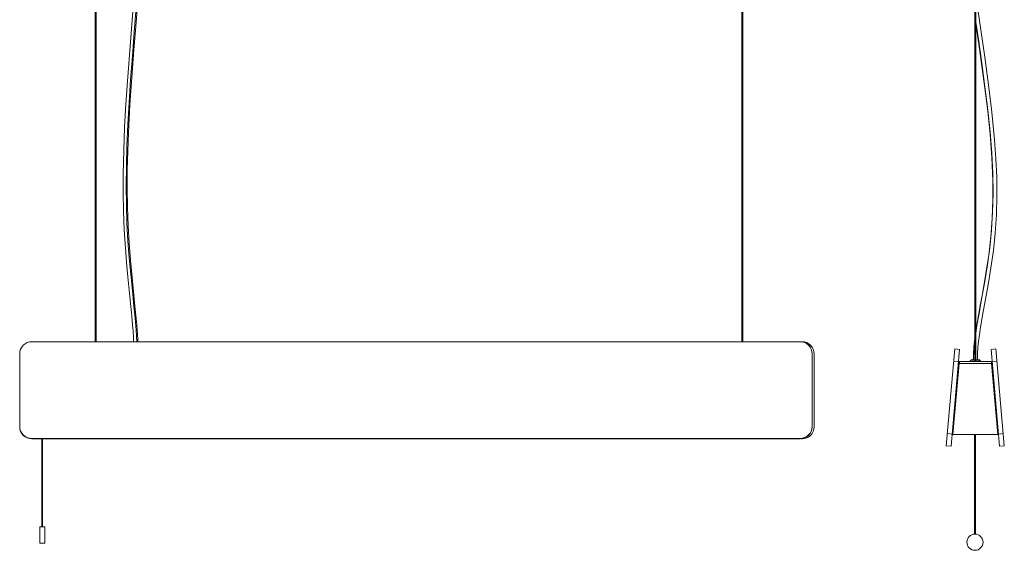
# Model space of a CAD drawing. Header units: millimetres. Extents: x -711 to 515, y -1332 to 40.
# Tile 1 of 3: x -707 to 511, y -1332 to -676. Entities that reach past the tile are written whole.
import ezdxf

# ---------------------------------------------------------------- set-up
doc = ezdxf.new("R2010")
doc.units = ezdxf.units.MM

msp = doc.modelspace()

# ---------------------------------------------------------------- linework, layer by layer
at = {"color": 7, "linetype": 'Continuous', "lineweight": 15}
for p, q in [((-613.8, -124.7), (-613.8, -1074.3)), ((-612.6, -1074.3), (-612.6, -124.7)), ((186.2, -124.7), (186.2, -1074.3)), ((187.4, -1074.3), (187.4, -124.7)), ((474.3, -133.6), (474.3, -1098.8)), ((475.5, -1098.8), (475.5, -133.6)), ((-692, -1074.3), (258, -1074.3)), ((-690.3, -1074.3), (-689.4, -1074.3)), ((-689.4, -1074.3), (-613.8, -1074.3)), ((-612.6, -1074.3), (-566.1, -1074.3)), ((-561, -1074.3), (186.2, -1074.3)), ((187.4, -1074.3), (260.6, -1074.3)), ((449.5, -1083.3), (439, -1202.8)), ((449.5, -1083.3), (455.4, -1083.8)), ((494.3, -1083.8), (500.3, -1083.2)), ((494.3, -1083.8), (504.7, -1203.3)), ((500.3, -1083.2), (510.7, -1202.8)), ((-707, -1179.5), (-707, -1089.3)), ((273, -1089.3), (273, -1179.5)), ((275.6, -1089.2), (275.6, -1179.4)), ((455.4, -1083.8), (445, -1203.3)), ((454.7, -1101), (447.1, -1188.5)), ((447.1, -1188.8), (454.8, -1101.2)), ((448.2, -1098.2), (454.1, -1098.7)), ((454.7, -1101), (453.9, -1101)), ((494.9, -1101.2), (454.8, -1101.2)), ((493.4, -1098.8), (456.3, -1098.8)), ((468.6, -1098.5), (468.6, -1098.8)), ((474.3, -1096.8), (470.3, -1096.8)), ((479.4, -1096.8), (475.5, -1096.8)), ((481.1, -1098.8), (481.1, -1098.5)), ((495, -1101), (494.8, -1100.5)), ((494.9, -1101), (494.9, -1101.2)), ((494.9, -1101.2), (502.6, -1188.8)), ((495, -1101), (495.8, -1101)), ((502.6, -1188.5), (495, -1101)), ((495.6, -1098.7), (501.6, -1098.2)), ((440.3, -1187.9), (446.3, -1188.4)), ((446.3, -1188.4), (447.1, -1188.5)), ((502.6, -1188.8), (447.1, -1188.8)), ((473.9, -1188.8), (473.9, -1312.1)), ((474.9, -1312.1), (474.9, -1188.8)), ((503.4, -1188.4), (502.6, -1188.5)), ((503.4, -1188.4), (509.4, -1187.8)), ((-692, -1193.9), (-692, -1194.4)), ((-692, -1193.9), (258, -1193.9)), ((258, -1194.4), (-692, -1194.4)), ((-679.6, -1194.4), (-679.6, -1303.1)), ((-678.6, -1303.1), (-678.6, -1194.4)), ((258, -1193.9), (258, -1194.4)), ((258.9, -1194.4), (260.6, -1194.4)), ((439, -1202.8), (445, -1203.3)), ((504.7, -1203.3), (510.7, -1202.8)), ((-679.6, -1303.1), (-682, -1303.1)), ((-682, -1323.1), (-682, -1303.1)), ((-676, -1303.1), (-678.6, -1303.1)), ((-676, -1303.1), (-676, -1323.1)), ((-682, -1323.1), (-676, -1323.1))]:
    msp.add_line(p, q, dxfattribs=at)
at = {"color": 8, "linetype": 'Continuous', "lineweight": 15}
for p, q in [((-689.4, -1074.3), (-689.4, -1074.3)), ((260.6, -1074.6), (260.6, -1074.3)), ((468.6, -1098.5), (474.3, -1098.5)), ((475.5, -1098.5), (481.1, -1098.5))]:
    msp.add_line(p, q, dxfattribs=at)
at = {"color": 7, "linetype": 'Continuous', "lineweight": 15, "flags": 128}
for points in [[(-566.1, -655.4), (-570, -703.8), (-573.7, -752.2), (-575.6, -780.8), (-577.2, -809.4), (-578.4, -838.1), (-579, -866.9), (-579, -890), (-578.6, -913), (-577.6, -936), (-576.2, -958.8), (-574.3, -981.6), (-573.2, -994), (-571.9, -1006.5), (-570.7, -1018.9), (-569.5, -1030.9), (-569.1, -1034.8), (-568.7, -1038.7), (-568.3, -1042.7), (-567.9, -1047.8), (-567.3, -1054), (-566.8, -1061.1), (-566.3, -1069.3), (-566.1, -1074.3)], [(-561, -1074.3), (-561.1, -1072), (-561.5, -1065), (-561.9, -1059), (-562.3, -1053.9), (-562.7, -1049.7), (-564.5, -1030.3), (-568.1, -994.8), (-570, -973.7), (-571.6, -952.4), (-572.9, -931), (-573.7, -908), (-574, -885), (-573.9, -861.9), (-573.4, -838.9), (-572.5, -815.9), (-570.6, -781.7), (-568.3, -747.7), (-565.7, -713.7), (-563, -679.7), (-560.3, -645.8)], [(477.4, -1096.8), (477.6, -1088.9), (478.1, -1081), (478.8, -1074.1), (479.6, -1068.2), (480.3, -1063.1), (480.9, -1059), (484.2, -1039.6), (490.7, -1004.1), (494.2, -982.9), (497.2, -961.6), (499.4, -940.2), (500.9, -917.2), (501.5, -894.1), (501.3, -871.1), (500.4, -848), (498.7, -825), (495.4, -790.8), (491.2, -756.8), (486.5, -722.8), (481.6, -688.9), (476.6, -654.9), (475.5, -646.8)], [(475.5, -681.6), (480, -712.5), (486.7, -760.9), (490.2, -789.5), (493.1, -818.1), (495.3, -846.8), (496.4, -875.6), (496.5, -898.6), (495.7, -921.7), (494, -944.6), (491.4, -967.4), (488, -990.2), (485.9, -1002.6), (483.7, -1015.1), (481.4, -1027.5), (479.2, -1039.4), (478.4, -1043.4), (477.8, -1047.2), (477.1, -1051.2), (476.3, -1056.4), (475.5, -1061.5)], [(454.9, -1100.5), (454.8, -1100.6), (454.7, -1101)], [(454.8, -1101), (454.9, -1100.2), (455.2, -1099.6), (455.5, -1099.1), (456.1, -1098.8), (456.3, -1098.8)], [(454.8, -1101.2), (454.8, -1101.1), (454.8, -1101.1), (454.8, -1101)], [(493.4, -1098.8), (494, -1099), (494.5, -1099.4), (494.8, -1100.1), (494.9, -1100.9), (494.9, -1101)], [(494.9, -1101.2), (494.9, -1101.1), (494.9, -1101.1), (494.9, -1101)], [(-678.6, -1303.1), (-678.6, -1303.1), (-678.7, -1303.1), (-678.8, -1303.1), (-679, -1303.1), (-679.1, -1303.1), (-679.3, -1303.1), (-679.4, -1303.1), (-679.5, -1303.1), (-679.6, -1303.1), (-679.6, -1303.1), (-679.6, -1303.1)]]:
    msp.add_lwpolyline(points, dxfattribs=at)
at = {"color": 8, "linetype": 'Continuous', "lineweight": 15, "flags": 128}
for points in [[(-562.8, -661.2), (-565.3, -691.7), (-567.6, -721.3), (-569.8, -750.5), (-571.7, -778.8), (-573.3, -806.1), (-574.5, -832.5), (-575.1, -857.9), (-575.3, -882), (-575.1, -905.2), (-574.3, -927.7), (-573.1, -949.5), (-571.6, -970.6), (-569.7, -991), (-567.7, -1010.9), (-565.8, -1030.3), (-564.3, -1045.3), (-563.1, -1059.9), (-562.3, -1074.3)], [(475.5, -679.5), (478.6, -700.6), (482.9, -730.3), (486.8, -759.5), (490.3, -787.7), (493.2, -815), (495.3, -841.4), (496.5, -866.8), (496.8, -890.9), (496.3, -914.2), (495, -936.7), (492.8, -958.4), (490, -979.5), (486.7, -1000), (483.1, -1019.9), (479.5, -1039.3), (476.9, -1054.2), (475.5, -1063.9)], [(474.3, -1073.4), (473.2, -1083.3), (472.7, -1096.8)]]:
    msp.add_lwpolyline(points, dxfattribs=at)
at = {"color": 7, "linetype": 'Continuous', "lineweight": 15}
msp.add_circle((474.4, -1322.1), 10, dxfattribs=at)
for centre, radius, start, end in [((689.3, -1098.7), 216.9, 172.4394, 179.4769), ((-692, -1089.3), 15, 89.891, 179.8906), ((258, -1089.3), 15, 0.1094, 90.109), ((260.6, -1089.3), 15, 0.1094, 90.109), ((260.6, -1089.8), 15, 0.102, 84.3253), ((456.3, -1101.2), 2.4, 90, 175), ((470.3, -1098.5), 1.7, 89.8382, 179.8412), ((478.5, -1098.3), 1.57, 354.9384, 84.9316), ((479.4, -1098.5), 1.7, 0.1588, 90.1618), ((493.4, -1101.2), 2.4, 5, 90), ((-692, -1178.9), 15, 180.1094, 270.109), ((-692, -1179.4), 15, 180.1094, 270.109), ((258, -1178.9), 15, 269.891, 359.8906), ((258, -1179.4), 15, 269.891, 359.8906), ((260.6, -1179.4), 15, 269.891, 359.8906)]:
    msp.add_arc(centre, radius, start, end, dxfattribs=at)

doc.saveas('drawing.dxf')
